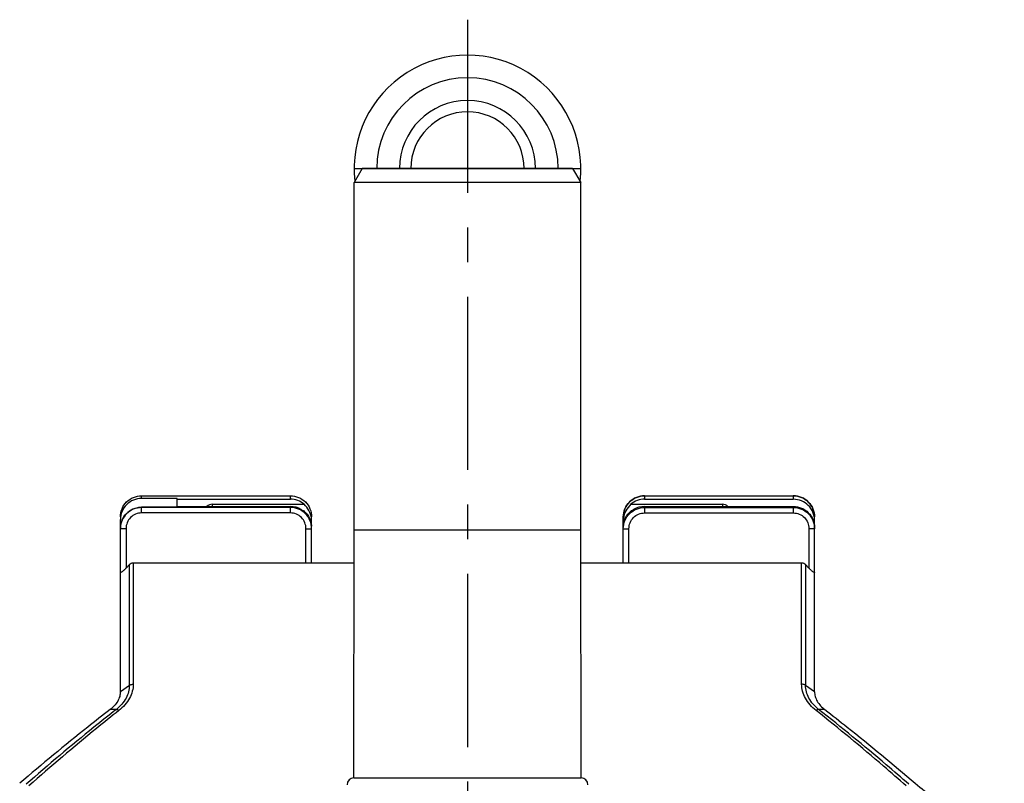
# Model space of a CAD drawing. Header units: millimetres. Extents: x 0 to 1000, y 0 to 1000.
# Tile 2 of 2: x 437 to 576, y 509 to 617. Entities that reach past the tile are written whole.
import ezdxf

# ---------------------------------------------------------------- set-up
doc = ezdxf.new("R2010")
doc.units = ezdxf.units.MM
doc.header["$LTSCALE"] = 65.185185
doc.linetypes.add('CENTER', pattern=[0.6, 0.375, -0.075, 0.075, -0.075])
for name, color, linetype in [('ACHSEN_S', 7, 'CONTINUOUS'), ('FASEN', 7, 'CONTINUOUS'), ('KOERPER', 7, 'CONTINUOUS'), ('KONST.EL_MIT_GEO', 7, 'CONTINUOUS'), ('KURVEN', 7, 'CONTINUOUS')]:
    doc.layers.add(name, color=color, linetype=linetype)

msp = doc.modelspace()

# ---------------------------------------------------------------- linework, layer by layer
at = {"layer": 'ACHSEN_S', "color": 40, "linetype": 'CENTER'}
msp.add_line((500, 616.69), (500, 379.65), dxfattribs=at)
at = {"layer": 'FASEN', "color": 7, "linetype": 'Continuous'}
for p, q in [((485.15, 595.69), (484, 593.69)), ((514.85, 595.69), (485.15, 595.69)), ((514.85, 595.69), (516, 593.69)), ((516, 593.69), (484, 593.69))]:
    msp.add_line(p, q, dxfattribs=at)
for points, knots in [([(451, 521.83), (451, 521.61), (450.93, 521.14), (450.53, 520.21), (449.97, 519.62), (449.54, 519.3)], [0, 0, 0, 0, 0.223809, 0.462135, 1, 1, 1, 1]), ([(549, 521.83), (549, 521.61), (549.07, 521.14), (549.47, 520.21), (550.03, 519.62), (550.46, 519.3)], [0, 0, 0, 0, 0.223809, 0.462134, 1, 1, 1, 1]), ([(449.54, 519.3), (448.48, 518.49), (444.17, 515.1), (439.94, 511.61), (436.79, 508.9)], [0, 0, 0, 0, 0.242583, 1, 1, 1, 1]), ([(550.46, 519.3), (551.52, 518.49), (555.83, 515.1), (560.06, 511.61), (563.21, 508.9)], [0, 0, 0, 0, 0.242588, 1, 1, 1, 1]), ([(563.21, 508.9), (564.92, 507.44), (568.92, 505.04), (573.46, 503.98), (575.78, 503.82)], [0, 0, 0, 0, 0.491223, 1, 1, 1, 1])]:
    msp.add_open_spline(points, degree=3, knots=knots, dxfattribs=at)
at = {"layer": 'KOERPER', "color": 7, "linetype": 'Continuous'}
for p, q in [((484, 544.69), (484, 593.69)), ((516, 544.69), (516, 593.69)), ((464, 547.98), (464, 548.29)), ((536, 548.29), (536, 547.98)), ((483.94, 509.69), (484, 544.69)), ((484, 544.69), (516, 544.69)), ((516.06, 509.69), (516, 544.69)), ((483.94, 509.69), (516.06, 509.69))]:
    msp.add_line(p, q, dxfattribs=at)
for centre, radius, start, end in [((464, 547.17), 1.12, 89.9621, 133.6968), ((536, 547.17), 1.12, 46.3032, 90.0379), ((484, 508.69), 1, 93.5024, 179), ((516, 508.69), 1, 1, 86.4976)]:
    msp.add_arc(centre, radius, start, end, dxfattribs=at)
at = {"layer": 'KONST.EL_MIT_GEO', "color": 7, "linetype": 'Continuous'}
for p, q in [((454, 549.11), (454, 549.49)), ((454, 549.49), (475, 549.49)), ((454, 549.48), (475, 549.48)), ((459, 549.11), (454, 549.11)), ((459, 547.87), (459, 549.11)), ((475, 549), (475, 549.49)), ((525, 549.49), (525, 549)), ((525, 549.49), (546, 549.49)), ((525, 549.48), (546, 549.48)), ((546, 549.49), (546, 549)), ((454, 547.07), (454, 547.87)), ((459, 547.87), (454, 547.87)), ((475, 547.85), (454, 547.85)), ((459, 549), (475, 549)), ((459, 547.98), (475, 547.98)), ((464, 548.29), (476.94, 548.29)), ((475, 547.07), (475, 547.98)), ((523.06, 548.29), (536, 548.29)), ((525, 549), (546, 549)), ((525, 547.98), (525, 547.07)), ((525, 547.98), (546, 547.98)), ((525, 547.85), (546, 547.85)), ((546, 547.98), (546, 547.07)), ((475, 547.07), (454, 547.07)), ((478, 540.03), (478, 546.51)), ((522, 540.03), (522, 546.51)), ((525, 547.07), (546, 547.07)), ((549, 521.83), (549, 546.51)), ((451, 521.83), (451, 546.13)), ((477.83, 546.07), (478, 546.07)), ((522, 546.07), (522.17, 546.07)), ((451.8, 544.84), (451.8, 539.28)), ((477.2, 540.03), (477.2, 544.84)), ((522.8, 540.03), (522.8, 544.84)), ((548.2, 544.84), (548.2, 539.28)), ((452.27, 539.78), (451.8, 539.28)), ((452.27, 522.73), (452.27, 539.78)), ((452.83, 540.03), (452.83, 522.89)), ((452.83, 540.03), (483.99, 540.03)), ((516.01, 540.03), (547.17, 540.03)), ((547.17, 522.89), (547.17, 540.03)), ((547.73, 539.78), (547.73, 522.73)), ((548.2, 539.28), (547.73, 539.78)), ((452.27, 522.73), (451, 521.83)), ((549, 521.83), (547.73, 522.73)), ((450.44, 519.34), (449.54, 519.3)), ((550.46, 519.3), (549.56, 519.34))]:
    msp.add_line(p, q, dxfattribs=at)
for centre, radius, start, end in [((454, 544.87), 2.98, 90.0032, 93.346), ((475, 545.98), 3.02, 49.97, 90.0295), ((475, 544.96), 3.02, 59.3249, 90.0148), ((525, 545.98), 3.02, 89.9705, 130.03), ((525, 544.96), 3.02, 89.9852, 120.6751), ((475.49, 546.01), 2.51, 4.2024, 7.5025), ((524.5, 546.01), 2.5, 173.6322, 175.4172), ((454.03, 544.83), 3.03, 176.6675, 179.9955), ((475.62, 546.02), 2.38, 2.6562, 4.1986), ((475.05, 545), 2.95, 0.0004, 3.3507), ((475.75, 546.03), 2.25, 1.1677, 2.6584), ((475.05, 546.02), 2.95, 0, 0.9888), ((524.36, 546.02), 2.36, 175.4065, 178.7842), ((524.95, 546.02), 2.95, 179.0112, 180), ((524.95, 545), 2.95, 176.6493, 179.9996)]:
    msp.add_arc(centre, radius, start, end, dxfattribs=at)
for points, knots in [([(451, 546.51), (451, 546.89), (451.16, 547.68), (451.83, 548.67), (452.82, 549.33), (453.61, 549.49), (454, 549.49)], [0, 0, 0, 0, 0.249463, 0.499239, 0.749462, 1, 1, 1, 1]), ([(451, 546.51), (451, 546.89), (451.16, 547.68), (451.83, 548.66), (452.82, 549.33), (453.61, 549.48), (454, 549.48)], [0, 0, 0, 0, 0.249007, 0.498597, 0.749009, 1, 1, 1, 1]), ([(454, 549.11), (453.61, 549.11), (452.82, 548.95), (451.83, 548.29), (451.16, 547.3), (451, 546.52), (451, 546.13)], [0, 0, 0, 0, 0.250991, 0.501403, 0.750993, 1, 1, 1, 1]), ([(475, 549.49), (475.39, 549.49), (476.18, 549.33), (477.17, 548.67), (477.84, 547.68), (478, 546.89), (478, 546.51)], [0, 0, 0, 0, 0.250538, 0.500761, 0.750537, 1, 1, 1, 1]), ([(475, 549.48), (475.39, 549.48), (476.18, 549.33), (477.17, 548.66), (477.84, 547.68), (478, 546.89), (478, 546.51)], [0, 0, 0, 0, 0.250991, 0.501403, 0.750993, 1, 1, 1, 1]), ([(525, 549.49), (524.61, 549.49), (523.82, 549.33), (522.83, 548.67), (522.16, 547.68), (522, 546.89), (522, 546.51)], [0, 0, 0, 0, 0.250538, 0.500761, 0.750537, 1, 1, 1, 1]), ([(522, 546.51), (522, 546.89), (522.16, 547.68), (522.83, 548.66), (523.82, 549.33), (524.61, 549.48), (525, 549.48)], [0, 0, 0, 0, 0.249007, 0.498597, 0.749009, 1, 1, 1, 1]), ([(549, 546.51), (549, 546.89), (548.84, 547.68), (548.17, 548.67), (547.18, 549.33), (546.39, 549.49), (546, 549.49)], [0, 0, 0, 0, 0.249463, 0.499239, 0.749462, 1, 1, 1, 1]), ([(546, 549.48), (546.39, 549.48), (547.18, 549.33), (548.17, 548.66), (548.84, 547.68), (549, 546.89), (549, 546.51)], [0, 0, 0, 0, 0.250991, 0.501403, 0.750993, 1, 1, 1, 1]), ([(451, 544.89), (451, 545.28), (451.16, 546.06), (451.83, 547.05), (452.82, 547.71), (453.61, 547.87), (454, 547.87)], [0, 0, 0, 0, 0.249007, 0.498597, 0.749009, 1, 1, 1, 1]), ([(453.83, 547.84), (453.46, 547.82), (452.74, 547.64), (451.83, 547.01), (451.2, 546.09), (451.03, 545.37), (451.01, 545.01)], [0, 0, 0, 0, 0.250017, 0.500008, 0.749995, 1, 1, 1, 1]), ([(478, 544.83), (478, 545.22), (477.84, 546.01), (477.18, 547.01), (476.18, 547.69), (475.39, 547.85), (475, 547.85)], [0, 0, 0, 0, 0.249996, 0.499997, 0.749999, 1, 1, 1, 1]), ([(477.98, 546.34), (477.93, 546.71), (477.68, 547.43), (477.21, 548.03), (476.94, 548.29)], [0, 0, 0, 0, 0.49619, 1, 1, 1, 1]), ([(522, 544.83), (522, 545.22), (522.16, 546.01), (522.82, 547.01), (523.82, 547.69), (524.61, 547.85), (525, 547.85)], [0, 0, 0, 0, 0.249996, 0.499997, 0.749999, 1, 1, 1, 1]), ([(523.06, 548.29), (522.78, 548.02), (522.3, 547.41), (522.06, 546.66), (522.01, 546.29)], [0, 0, 0, 0, 0.507317, 1, 1, 1, 1]), ([(549, 546.02), (549, 546.41), (548.84, 547.19), (548.17, 548.18), (547.18, 548.84), (546.39, 549), (546, 549)], [0, 0, 0, 0, 0.249007, 0.498597, 0.749009, 1, 1, 1, 1]), ([(546, 547.98), (546.39, 547.98), (547.18, 547.82), (548.17, 547.16), (548.84, 546.18), (549, 545.39), (549, 545)], [0, 0, 0, 0, 0.250991, 0.501403, 0.750993, 1, 1, 1, 1]), ([(546, 547.85), (546.39, 547.85), (547.18, 547.69), (548.18, 547.01), (548.84, 546.01), (549, 545.22), (549, 544.83)], [0, 0, 0, 0, 0.250001, 0.500003, 0.750004, 1, 1, 1, 1]), ([(454, 547.07), (453.71, 547.07), (453.13, 546.95), (452.4, 546.45), (451.91, 545.71), (451.8, 545.13), (451.8, 544.84)], [0, 0, 0, 0, 0.249971, 0.499962, 0.749975, 1, 1, 1, 1]), ([(477.2, 544.84), (477.2, 545.13), (477.09, 545.71), (476.6, 546.45), (475.87, 546.95), (475.29, 547.07), (475, 547.07)], [0, 0, 0, 0, 0.250025, 0.500038, 0.750029, 1, 1, 1, 1]), ([(476.54, 547.56), (476.74, 547.46), (477.14, 547.19), (477.62, 546.61), (477.91, 545.9), (477.98, 545.41), (477.99, 545.18)], [0, 0, 0, 0, 0.230964, 0.488898, 0.763013, 1, 1, 1, 1]), ([(522.01, 545.18), (522.02, 545.41), (522.09, 545.9), (522.38, 546.61), (522.86, 547.19), (523.26, 547.46), (523.46, 547.56)], [0, 0, 0, 0, 0.237008, 0.511091, 0.769015, 1, 1, 1, 1]), ([(522.8, 544.84), (522.8, 545.13), (522.91, 545.71), (523.4, 546.45), (524.13, 546.95), (524.71, 547.07), (525, 547.07)], [0, 0, 0, 0, 0.250025, 0.500038, 0.750029, 1, 1, 1, 1]), ([(546, 547.07), (546.29, 547.07), (546.87, 546.95), (547.6, 546.45), (548.09, 545.71), (548.2, 545.13), (548.2, 544.84)], [0, 0, 0, 0, 0.249971, 0.499962, 0.749975, 1, 1, 1, 1]), ([(451.21, 544.84), (451.16, 544.84), (451.09, 544.84), (451.03, 544.83), (451, 544.83)], [0, 0, 0, 0, 0.677398, 1, 1, 1, 1]), ([(451, 544.83), (451, 544.83), (451, 544.83), (451, 544.83), (451, 544.83)], [0, 0, 0, 0, 0.718735, 1, 1, 1, 1]), ([(451.8, 544.84), (451.74, 544.84), (451.55, 544.84), (451.35, 544.84), (451.21, 544.84)], [0, 0, 0, 0, 0.279574, 1, 1, 1, 1]), ([(477.2, 544.84), (477.3, 544.84), (477.45, 544.84), (477.64, 544.84), (477.76, 544.84), (477.86, 544.84), (477.92, 544.84), (477.96, 544.83), (477.98, 544.83), (477.99, 544.83), (478, 544.83), (478, 544.83)], [0, 0, 0, 0, 0.382504, 0.555264, 0.706681, 0.831028, 0.923425, 0.956514, 0.980381, 0.994876, 1, 1, 1, 1]), ([(522, 544.83), (522, 544.83), (522.01, 544.83), (522.02, 544.83), (522.04, 544.83), (522.08, 544.84), (522.14, 544.84), (522.24, 544.84), (522.36, 544.84), (522.55, 544.84), (522.7, 544.84), (522.8, 544.84)], [0, 0, 0, 0, 0.005124, 0.019619, 0.043486, 0.076575, 0.168972, 0.293319, 0.444736, 0.617496, 1, 1, 1, 1]), ([(549, 544.83), (549, 544.83), (548.99, 544.83), (548.98, 544.83), (548.96, 544.83), (548.92, 544.84), (548.86, 544.84), (548.76, 544.84), (548.64, 544.84), (548.45, 544.84), (548.3, 544.84), (548.2, 544.84)], [0, 0, 0, 0, 0.005124, 0.019619, 0.043486, 0.076575, 0.168972, 0.293319, 0.444736, 0.617496, 1, 1, 1, 1]), ([(452.27, 539.78), (452.34, 539.85), (452.51, 539.98), (452.73, 540.03), (452.83, 540.03)], [0, 0, 0, 0, 0.500165, 1, 1, 1, 1]), ([(547.17, 540.03), (547.27, 540.03), (547.49, 539.98), (547.66, 539.85), (547.73, 539.78)], [0, 0, 0, 0, 0.499836, 1, 1, 1, 1]), ([(451.8, 539.28), (451.76, 539.23), (451.67, 539.15), (451.55, 539.02), (451.42, 538.9), (451.3, 538.8), (451.18, 538.72), (451.1, 538.67), (451.03, 538.66), (451, 538.68), (451, 538.7), (451, 538.71)], [0, 0, 0, 0, 0.173244, 0.344394, 0.509881, 0.664124, 0.79787, 0.897908, 0.955129, 0.975417, 1, 1, 1, 1]), ([(549, 538.71), (549, 538.7), (549, 538.68), (548.97, 538.66), (548.9, 538.67), (548.82, 538.72), (548.7, 538.8), (548.58, 538.9), (548.45, 539.02), (548.33, 539.15), (548.24, 539.23), (548.2, 539.28)], [0, 0, 0, 0, 0.024583, 0.044872, 0.102089, 0.202116, 0.335852, 0.490096, 0.655588, 0.826751, 1, 1, 1, 1]), ([(452.27, 522.73), (452.27, 522.43), (452.19, 521.8), (451.69, 520.57), (450.99, 519.78), (450.44, 519.34)], [0, 0, 0, 0, 0.229481, 0.470319, 1, 1, 1, 1]), ([(452.83, 522.89), (452.83, 522.55), (452.72, 521.87), (452.17, 520.52), (451.39, 519.66), (450.79, 519.18)], [0, 0, 0, 0, 0.230054, 0.471339, 1, 1, 1, 1]), ([(452.27, 522.73), (452.3, 522.76), (452.48, 522.84), (452.68, 522.89), (452.83, 522.89)], [0, 0, 0, 0, 0.228722, 1, 1, 1, 1]), ([(549.21, 519.19), (548.61, 519.66), (547.83, 520.52), (547.28, 521.87), (547.17, 522.55), (547.17, 522.89)], [0, 0, 0, 0, 0.528664, 0.769939, 1, 1, 1, 1]), ([(547.73, 522.73), (547.7, 522.76), (547.52, 522.84), (547.32, 522.89), (547.17, 522.89)], [0, 0, 0, 0, 0.229234, 1, 1, 1, 1]), ([(549.56, 519.34), (549.01, 519.78), (548.31, 520.57), (547.81, 521.8), (547.73, 522.43), (547.73, 522.73)], [0, 0, 0, 0, 0.529688, 0.770516, 1, 1, 1, 1]), ([(450.44, 519.34), (449.37, 518.51), (445.06, 515.07), (440.83, 511.51), (437.68, 508.76)], [0, 0, 0, 0, 0.244548, 1, 1, 1, 1]), ([(450.79, 519.18), (449.73, 518.34), (445.43, 514.88), (441.21, 511.3), (438.08, 508.54)], [0, 0, 0, 0, 0.244531, 1, 1, 1, 1]), ([(450.44, 519.34), (450.46, 519.34), (450.53, 519.32), (450.65, 519.28), (450.74, 519.22), (450.79, 519.18)], [0, 0, 0, 0, 0.176603, 0.550064, 1, 1, 1, 1]), ([(549.56, 519.34), (549.54, 519.34), (549.47, 519.32), (549.35, 519.28), (549.26, 519.22), (549.21, 519.19)], [0, 0, 0, 0, 0.177934, 0.550846, 1, 1, 1, 1]), ([(561.93, 508.54), (560.87, 509.47), (556.7, 513.1), (552.44, 516.63), (549.21, 519.19)], [0, 0, 0, 0, 0.255227, 1, 1, 1, 1]), ([(562.32, 508.76), (561.25, 509.69), (557.07, 513.3), (552.8, 516.8), (549.56, 519.34)], [0, 0, 0, 0, 0.255208, 1, 1, 1, 1])]:
    msp.add_open_spline(points, degree=3, knots=knots, dxfattribs=at)
at = {"layer": 'KURVEN', "color": 40, "linetype": 'Continuous'}
for p, q in [((500, 611.69), (500, 595.69)), ((484, 595.69), (516, 595.69))]:
    msp.add_line(p, q, dxfattribs=at)
for radius, start, end in [(16, 353.482, 186.518), (12.8, 0, 180), (9.6, 0.0001, 180), (8, 0.0001, 180)]:
    msp.add_arc((500, 595.69), radius, start, end, dxfattribs=at)

doc.saveas('drawing.dxf')
